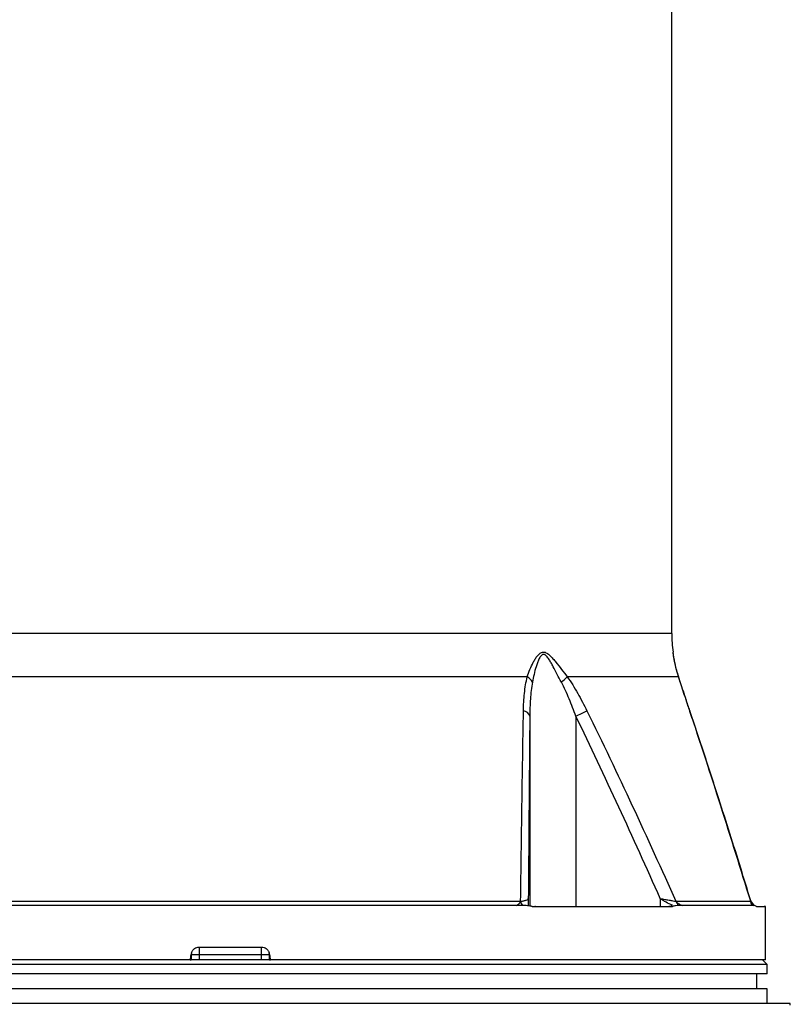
# Model space of a CAD drawing. Header units: millimetres. Extents: x 1168 to 1858, y 830 to 2111.
# Tile 3 of 5: x 1446 to 1692, y 1190 to 1504. Entities that reach past the tile are written whole.
import ezdxf

# ---------------------------------------------------------------- set-up
doc = ezdxf.new("R2010")
doc.units = ezdxf.units.MM

msp = doc.modelspace()

# ---------------------------------------------------------------- linework, layer by layer
at = {"color": 7, "linetype": 'Continuous', "lineweight": 25}
for p, q in [((1654.46, 1308.15), (1654.46, 1592.26)), ((1656.74, 1294.14), (1656.42, 1295.19)), ((1608.33, 1294.31), (1418.59, 1294.31)), ((1656.65, 1294.31), (1621.09, 1294.31)), ((1656.75, 1294.05), (1656.72, 1294.14)), ((1623.86, 1281.7), (1623.86, 1221.01)), ((1650.82, 1223.51), (1650.82, 1221.01)), ((1420.73, 1222.65), (1606.2, 1222.65)), ((1604.9, 1221.34), (1422.03, 1221.34)), ((1610.7, 1221.01), (1653.51, 1221.01)), ((1610.99, 1220.99), (1653.92, 1220.99)), ((1655.82, 1222.65), (1679.7, 1222.65)), ((1680.29, 1221.34), (1657.96, 1221.34)), ((1681.51, 1221.03), (1681.68, 1221)), ((1681.7, 1221.01), (1683.96, 1221.01)), ((1681.74, 1220.99), (1684.46, 1220.99)), ((1684.46, 1204.01), (1684.46, 1220.99)), ((1503.46, 1208.01), (1523.46, 1208.01)), ((1503.46, 1208.01), (1503.46, 1205.51)), ((1523.46, 1205.51), (1523.46, 1208.01)), ((1500.66, 1204.01), (1342.46, 1204.01)), ((1525.97, 1204.01), (1500.95, 1204.01)), ((1503.46, 1205.51), (1500.96, 1205.51)), ((1503.46, 1205.51), (1503.46, 1204.01)), ((1523.46, 1205.51), (1503.46, 1205.51)), ((1523.46, 1204.01), (1523.46, 1205.51)), ((1525.96, 1205.51), (1523.46, 1205.51)), ((1684.46, 1204.01), (1526.26, 1204.01)), ((1684.96, 1202.51), (1683.46, 1204.01)), ((1684.96, 1202.51), (1341.96, 1202.51)), ((1684.96, 1199.51), (1684.96, 1202.51)), ((1684.96, 1199.51), (1341.96, 1199.51)), ((1681.66, 1194.71), (1681.66, 1199.51)), ((1684.96, 1194.71), (1341.96, 1194.71)), ((1684.96, 1190.01), (1684.96, 1194.71)), ((1692.36, 1190.01), (1334.56, 1190.01)), ((1692.36, 1189.51), (1692.36, 1190.01))]:
    msp.add_line(p, q, dxfattribs=at)
at = {"color": 1, "linetype": 'Continuous', "lineweight": 25}
for p, q in [((1654.46, 1308.15), (1372.46, 1308.15)), ((1656.65, 1294.31), (1656.72, 1294.14)), ((1660.24, 1283.43), (1660.32, 1283.29)), ((1609.13, 1281.7), (1609.13, 1221.23)), ((1679.7, 1222.65), (1679.69, 1222.78))]:
    msp.add_line(p, q, dxfattribs=at)
at = {"color": 7, "linetype": 'Continuous', "lineweight": 25}
for centre, radius, start, end in [((1694.46, 1308.15), 40, 180, 188.6084), ((1606.2, 1290.69), 4.2, 26.7706, 59.5383), ((1610.16, 1304.31), 14.81, 307.6593, 317.5561), ((1606.75, 1280.98), 2.48, 17.0284, 81.8347), ((1436.84, 1668.56), 429.69, 295.8003, 296.3253), ((1682.15, 1223.51), 2.5, 196.5909, 243.993), ((1682.15, 1223.51), 2.5, 196.8573, 243.9944), ((1608.83, 1223.07), 2.67, 189.1712, 220.3801), ((1610.7, 1219.37), 1.64, 79.9752, 89.9795), ((1653.51, 1217.63), 3.38, 83.0191, 89.9967), ((1658.16, 1223.33), 2.44, 196.1687, 234.4675), ((1682.04, 1223.48), 2.49, 199.7012, 239.5048), ((1683.96, 1216.01), 5, 84.2608, 90), ((1500.55, 1205.56), 0.415, 300.5595, 353.77), ((1526.37, 1205.56), 0.415, 186.23, 239.4405)]:
    msp.add_arc(centre, radius, start, end, dxfattribs=at)
for points, knots in [([(1608.33, 1294.31), (1608.59, 1295.1), (1608.87, 1295.89), (1609.5, 1297.43), (1609.85, 1298.2), (1610.43, 1299.3), (1610.63, 1299.66), (1611.07, 1300.36), (1611.3, 1300.7), (1611.69, 1301.17), (1611.83, 1301.32), (1612.11, 1301.6), (1612.26, 1301.73), (1612.58, 1301.95), (1612.74, 1302.04), (1613.09, 1302.17), (1613.27, 1302.2), (1613.64, 1302.21), (1613.83, 1302.18), (1614.2, 1302.06), (1614.38, 1301.97), (1614.74, 1301.76), (1614.91, 1301.64), (1615.25, 1301.36), (1615.42, 1301.22), (1615.91, 1300.75), (1616.22, 1300.42), (1616.84, 1299.71), (1617.15, 1299.34), (1618.06, 1298.23), (1618.66, 1297.46), (1619.86, 1295.9), (1620.47, 1295.11), (1621.09, 1294.31)], [0, 0, 0, 0, 0.125, 0.125, 0.25, 0.25, 0.3125, 0.3125, 0.375, 0.375, 0.40625, 0.40625, 0.4375, 0.4375, 0.46875, 0.46875, 0.5, 0.5, 0.53125, 0.53125, 0.5625, 0.5625, 0.59375, 0.59375, 0.625, 0.625, 0.6875, 0.6875, 0.75, 0.75, 0.875, 0.875, 1, 1, 1, 1]), ([(1619.21, 1292.58), (1618.77, 1293.41), (1618.33, 1294.24), (1617.48, 1295.89), (1617.05, 1296.71), (1616.4, 1297.92), (1616.18, 1298.32), (1615.73, 1299.11), (1615.51, 1299.49), (1615.15, 1300.05), (1615.02, 1300.23), (1614.77, 1300.57), (1614.64, 1300.74), (1614.35, 1301.05), (1614.2, 1301.18), (1613.96, 1301.34), (1613.88, 1301.38), (1613.71, 1301.44), (1613.62, 1301.46), (1613.45, 1301.46), (1613.37, 1301.45), (1613.2, 1301.4), (1613.13, 1301.36), (1612.9, 1301.21), (1612.77, 1301.08), (1612.53, 1300.78), (1612.42, 1300.61), (1612.22, 1300.26), (1612.12, 1300.08), (1611.86, 1299.52), (1611.7, 1299.14), (1611.41, 1298.35), (1611.27, 1297.95), (1610.89, 1296.73), (1610.67, 1295.9), (1610.28, 1294.25), (1610.1, 1293.42), (1609.95, 1292.58)], [0, 0, 0, 0, 0.125, 0.125, 0.25, 0.25, 0.3125, 0.3125, 0.375, 0.375, 0.40625, 0.40625, 0.4375, 0.4375, 0.46875, 0.46875, 0.484375, 0.484375, 0.5, 0.5, 0.515625, 0.515625, 0.53125, 0.53125, 0.5625, 0.5625, 0.59375, 0.59375, 0.625, 0.625, 0.6875, 0.6875, 0.75, 0.75, 0.875, 0.875, 1, 1, 1, 1]), ([(1655.35, 1299.45), (1655.28, 1299.86), (1655.14, 1300.6), (1655.01, 1301.45), (1654.94, 1301.93), (1654.92, 1302.07), (1654.91, 1302.13), (1654.91, 1302.14)], [0, 0, 0, 0, 0.356263, 0.635081, 0.916745, 0.987064, 1, 1, 1, 1]), ([(1656.42, 1295.19), (1656.3, 1295.56), (1655.94, 1296.7), (1655.58, 1298.31), (1655.27, 1299.84), (1655.1, 1300.85), (1655.04, 1301.26), (1655.01, 1301.42)], [0, 0, 0, 0, 0.162784, 0.495318, 0.723068, 0.891529, 1, 1, 1, 1]), ([(1607.11, 1283.43), (1607.14, 1285.33), (1607.23, 1287.2), (1607.52, 1289.94), (1607.63, 1290.84), (1607.93, 1292.6), (1608.11, 1293.47), (1608.33, 1294.31)], [0, 0, 0, 0, 0.5, 0.5, 0.75, 0.75, 1, 1, 1, 1]), ([(1609.95, 1292.58), (1609.79, 1291.71), (1609.67, 1290.83), (1609.46, 1289.05), (1609.38, 1288.14), (1609.19, 1285.42), (1609.14, 1283.57), (1609.13, 1281.7)], [0, 0, 0, 0, 0.25, 0.25, 0.5, 0.5, 1, 1, 1, 1]), ([(1623.86, 1281.7), (1623.18, 1283.57), (1622.47, 1285.42), (1621.33, 1288.14), (1620.93, 1289.05), (1620.1, 1290.83), (1619.67, 1291.71), (1619.21, 1292.58)], [0, 0, 0, 0, 0.5, 0.5, 0.75, 0.75, 1, 1, 1, 1]), ([(1621.09, 1294.31), (1621.7, 1293.47), (1622.28, 1292.6), (1623.39, 1290.84), (1623.93, 1289.94), (1625.49, 1287.2), (1626.47, 1285.33), (1627.4, 1283.43)], [0, 0, 0, 0, 0.25, 0.25, 0.5, 0.5, 1, 1, 1, 1]), ([(1660.24, 1283.43), (1659.61, 1285.33), (1658.98, 1287.2), (1658.08, 1289.94), (1657.78, 1290.84), (1657.21, 1292.6), (1656.92, 1293.47), (1656.65, 1294.31)], [0, 0, 0, 0, 0.5, 0.5, 0.75, 0.75, 1, 1, 1, 1]), ([(1660.31, 1283.3), (1660.21, 1283.62), (1659.64, 1285.29), (1658.77, 1287.91), (1657.75, 1291), (1657.11, 1292.94), (1656.8, 1293.87), (1656.75, 1294.05)], [0, 0, 0, 0, 0.085894, 0.446414, 0.712474, 0.94601, 1, 1, 1, 1]), ([(1606.2, 1222.65), (1606.34, 1232.85), (1606.48, 1243.02), (1606.78, 1263.3), (1606.94, 1273.39), (1607.11, 1283.43)], [0, 0, 0, 0, 0.5, 0.5, 1, 1, 1, 1]), ([(1627.4, 1283.43), (1632.33, 1273.39), (1637.14, 1263.3), (1646.59, 1243.03), (1651.24, 1232.85), (1655.82, 1222.65)], [0, 0, 0, 0, 0.5, 0.5, 1, 1, 1, 1]), ([(1679.7, 1222.65), (1676.55, 1232.85), (1673.37, 1243.02), (1666.9, 1263.3), (1663.61, 1273.39), (1660.24, 1283.43)], [0, 0, 0, 0, 0.5, 0.5, 1, 1, 1, 1]), ([(1679.74, 1222.8), (1678.67, 1226.26), (1675.33, 1237.15), (1669.73, 1254.71), (1664.32, 1271.41), (1661.17, 1280.68), (1660.29, 1283.28)], [0, 0, 0, 0, 0.170394, 0.535941, 0.869417, 1, 1, 1, 1]), ([(1609.13, 1281.7), (1609.04, 1272.08), (1608.96, 1262.41), (1608.81, 1243.01), (1608.73, 1233.27), (1608.66, 1223.51)], [0, 0, 0, 0, 0.5, 0.5, 1, 1, 1, 1]), ([(1650.82, 1223.51), (1646.46, 1233.27), (1642.05, 1243.01), (1633.08, 1262.41), (1628.52, 1272.08), (1623.86, 1281.7)], [0, 0, 0, 0, 0.5, 0.5, 1, 1, 1, 1]), ([(1606.2, 1222.65), (1606.6, 1222.7), (1606.94, 1222.75), (1607.4, 1222.85), (1607.54, 1222.89), (1607.8, 1222.96), (1607.91, 1222.99), (1608.22, 1223.11), (1608.38, 1223.19), (1608.59, 1223.35), (1608.65, 1223.43), (1608.66, 1223.51)], [0, 0, 0, 0, 0.25, 0.25, 0.375, 0.375, 0.5, 0.5, 0.75, 0.75, 1, 1, 1, 1]), ([(1608.66, 1223.51), (1608.66, 1223.49), (1608.66, 1223.47), (1608.66, 1223.43), (1608.66, 1223.42), (1608.66, 1223.37), (1608.66, 1223.34), (1608.66, 1223.26), (1608.66, 1223.21), (1608.66, 1223.05), (1608.66, 1222.95), (1608.66, 1222.64), (1608.66, 1222.44), (1608.66, 1221.87), (1608.66, 1221.53), (1608.66, 1221.3)], [0, 0, 0, 0, 0.015625, 0.015625, 0.03125, 0.03125, 0.0625, 0.0625, 0.125, 0.125, 0.25, 0.25, 0.5, 0.5, 1, 1, 1, 1]), ([(1654.69, 1221.41), (1653.99, 1221.65), (1653.33, 1221.98), (1652.36, 1222.51), (1652.04, 1222.7), (1651.56, 1222.99), (1651.41, 1223.08), (1651.17, 1223.23), (1651.09, 1223.28), (1650.98, 1223.36), (1650.94, 1223.38), (1650.89, 1223.42), (1650.87, 1223.44), (1650.83, 1223.47), (1650.82, 1223.49), (1650.82, 1223.51)], [0, 0, 0, 0, 0.5, 0.5, 0.75, 0.75, 0.875, 0.875, 0.9375, 0.9375, 0.96875, 0.96875, 0.984375, 0.984375, 1, 1, 1, 1]), ([(1650.82, 1223.51), (1651.3, 1223.43), (1651.77, 1223.35), (1652.71, 1223.19), (1653.17, 1223.11), (1654.04, 1222.96), (1654.45, 1222.89), (1655.2, 1222.75), (1655.53, 1222.7), (1655.82, 1222.65)], [0, 0, 0, 0, 0.25, 0.25, 0.5, 0.5, 0.75, 0.75, 1, 1, 1, 1]), ([(1604.9, 1221.34), (1605.13, 1221.46), (1605.37, 1221.61), (1605.71, 1221.92), (1605.82, 1222.04), (1606.02, 1222.31), (1606.11, 1222.46), (1606.2, 1222.65)], [0, 0, 0, 0, 0.5, 0.5, 0.75, 0.75, 1, 1, 1, 1]), ([(1609.91, 1221.03), (1609.39, 1221.06), (1608.88, 1221.14), (1607.84, 1221.28), (1607.32, 1221.34), (1606.8, 1221.34)], [0, 0, 0, 0, 0.5, 0.5, 1, 1, 1, 1]), ([(1656.74, 1221.34), (1656.4, 1221.34), (1656.06, 1221.28), (1655.37, 1221.14), (1655.02, 1221.06), (1654.67, 1221.03)], [0, 0, 0, 0, 0.5, 0.5, 1, 1, 1, 1]), ([(1655.82, 1222.65), (1655.95, 1222.46), (1656.11, 1222.31), (1656.44, 1222.04), (1656.62, 1221.92), (1657.18, 1221.61), (1657.57, 1221.46), (1657.96, 1221.34)], [0, 0, 0, 0, 0.25, 0.25, 0.5, 0.5, 1, 1, 1, 1]), ([(1680.29, 1221.34), (1680.18, 1221.46), (1680.07, 1221.61), (1679.92, 1221.92), (1679.87, 1222.04), (1679.78, 1222.31), (1679.73, 1222.46), (1679.7, 1222.65)], [0, 0, 0, 0, 0.5, 0.5, 0.75, 0.75, 1, 1, 1, 1]), ([(1681.51, 1221.03), (1681.39, 1221.06), (1681.27, 1221.14), (1681.03, 1221.28), (1680.9, 1221.34), (1680.77, 1221.34)], [0, 0, 0, 0, 0.5, 0.5, 1, 1, 1, 1]), ([(1501.1, 1206.34), (1501.14, 1206.46), (1501.2, 1206.58), (1501.32, 1206.8), (1501.39, 1206.91), (1501.54, 1207.12), (1501.63, 1207.21), (1501.81, 1207.39), (1501.91, 1207.48), (1502.23, 1207.7), (1502.46, 1207.82), (1502.95, 1207.97), (1503.2, 1208.01), (1503.46, 1208.01)], [0, 0, 0, 0, 0.125, 0.125, 0.25, 0.25, 0.375, 0.375, 0.5, 0.5, 0.75, 0.75, 1, 1, 1, 1]), ([(1523.46, 1208.01), (1523.72, 1208.01), (1523.98, 1207.97), (1524.46, 1207.82), (1524.7, 1207.7), (1525.12, 1207.4), (1525.3, 1207.22), (1525.54, 1206.91), (1525.6, 1206.81), (1525.73, 1206.58), (1525.78, 1206.46), (1525.82, 1206.34)], [0, 0, 0, 0, 0.25, 0.25, 0.5, 0.5, 0.75, 0.75, 0.875, 0.875, 1, 1, 1, 1]), ([(1500.66, 1204.01), (1500.74, 1204.01), (1500.81, 1204.01), (1500.91, 1204.01), (1500.94, 1204.01), (1500.95, 1204.01)], [0, 0, 0, 0, 0.5, 0.5, 1, 1, 1, 1]), ([(1501.1, 1206.34), (1501.04, 1206.15), (1500.97, 1205.96), (1500.84, 1205.59), (1500.79, 1205.4), (1500.76, 1205.2)], [0, 0, 0, 0, 0.5, 0.5, 1, 1, 1, 1]), ([(1501.1, 1206.34), (1501.07, 1206.23), (1501.03, 1206.12), (1500.98, 1205.85), (1500.96, 1205.69), (1500.96, 1205.51)], [0, 0, 0, 0, 0.5, 0.5, 1, 1, 1, 1]), ([(1526.16, 1205.2), (1526.14, 1205.4), (1526.08, 1205.59), (1525.96, 1205.96), (1525.89, 1206.15), (1525.82, 1206.34)], [0, 0, 0, 0, 0.5, 0.5, 1, 1, 1, 1]), ([(1525.96, 1205.51), (1525.96, 1205.69), (1525.94, 1205.85), (1525.89, 1206.12), (1525.86, 1206.23), (1525.82, 1206.34)], [0, 0, 0, 0, 0.5, 0.5, 1, 1, 1, 1]), ([(1525.97, 1204.01), (1525.98, 1204.01), (1526.01, 1204.01), (1526.11, 1204.01), (1526.18, 1204.01), (1526.26, 1204.01)], [0, 0, 0, 0, 0.5, 0.5, 1, 1, 1, 1])]:
    msp.add_open_spline(points, degree=3, knots=knots, dxfattribs=at)
at = {"color": 1, "linetype": 'Continuous', "lineweight": 25}
msp.add_open_spline([(1656.65, 1294.31), (1656.3, 1295.51), (1655.76, 1297.33), (1655.3, 1299.65), (1655.06, 1301.05), (1654.95, 1301.88), (1654.9, 1302.21), (1654.91, 1302.17), (1654.91, 1302.16)], degree=3, knots=[0, 0, 0, 0, 0.380731, 0.574785, 0.768149, 0.88337, 0.967441, 1, 1, 1, 1], dxfattribs=at)
at = {"color": 7, "linetype": 'Continuous', "lineweight": 25}
for points in [[(1606.8, 1221.34), (1606.17, 1221.34), (1605.53, 1221.34), (1604.9, 1221.34)], [(1608.66, 1221.3), (1609.33, 1221.16), (1610.01, 1221.01), (1610.7, 1221.01)], [(1609.91, 1221.03), (1610.27, 1221), (1610.63, 1220.99), (1610.99, 1220.99)], [(1609.91, 1221.03), (1610.19, 1221.02), (1610.45, 1221.01), (1610.7, 1221.01)], [(1653.51, 1221.01), (1653.92, 1221.01), (1654.31, 1221.18), (1654.69, 1221.41)], [(1653.51, 1221.01), (1653.91, 1221.01), (1654.29, 1221.02), (1654.67, 1221.03)], [(1653.92, 1220.99), (1654.17, 1220.99), (1654.42, 1221), (1654.67, 1221.03)], [(1657.96, 1221.34), (1657.56, 1221.34), (1657.15, 1221.34), (1656.74, 1221.34)], [(1680.77, 1221.34), (1680.62, 1221.34), (1680.46, 1221.34), (1680.29, 1221.34)], [(1500.76, 1205.2), (1500.71, 1204.8), (1500.67, 1204.41), (1500.66, 1204.01)], [(1500.96, 1205.51), (1500.96, 1205.02), (1500.96, 1204.52), (1500.96, 1204.01)], [(1525.96, 1204.01), (1525.96, 1204.52), (1525.96, 1205.02), (1525.96, 1205.51)], [(1525.96, 1204.01), (1525.96, 1204.01), (1525.96, 1204.01), (1525.97, 1204.01)], [(1526.26, 1204.01), (1526.25, 1204.41), (1526.21, 1204.8), (1526.16, 1205.2)]]:
    msp.add_open_spline(points, degree=3, dxfattribs=at)

doc.saveas('drawing.dxf')
